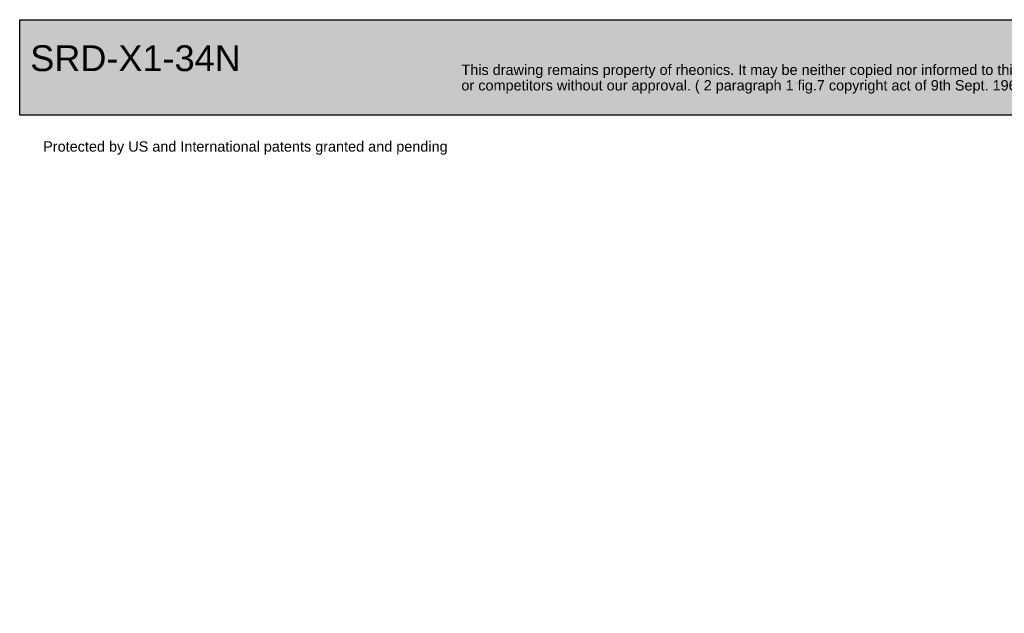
# Model space of a CAD drawing. Header units: millimetres. Extents: x 0 to 288, y -84 to 203.
# Tile 1 of 4: x 0 to 191, y -84 to 31. Entities that reach past the tile are written whole.
import ezdxf
from ezdxf.entities.mleader import LeaderData, LeaderLine
from ezdxf.math import Vec2, Vec3

# ---------------------------------------------------------------- set-up
doc = ezdxf.new("R2010")
doc.units = ezdxf.units.MM
doc.layers.add('Default', color=7, linetype='Continuous')

# ---------------------------------------------------------------- blocks, each defined once
blk = doc.blocks.new('_Dot')
at = {"color": 0, "linetype": 'ByBlock', "lineweight": -2}
blk.add_line((-0.5, 0), (-1, 0), dxfattribs=at)
at = {"color": 0, "linetype": 'ByBlock', "const_width": 0.5}
blk.add_lwpolyline([(-0.25, 0, 1), (0.25, 0, 1)], format="xyb", close=True, dxfattribs=at)
blk = doc.blocks.new('Block1')
at = {"layer": 'Default', "linetype": 'Continuous'}
blk.add_hatch(color=7, dxfattribs=at).paths.add_polyline_path([(207.88, 0), (0, 0), (0, -18.48), (207.88, -18.48)])
at = {"layer": 'Default', "color": 7, "linetype": 'Continuous'}
for p, q in [((0, 0), (207.88, 0)), ((0, -18.48), (0, 0)), ((207.88, -18.48), (0, -18.48))]:
    blk.add_line(p, q, dxfattribs=at)
ml = blk.add_multileader_mtext('Standard', dxfattribs=at)
ml.set_content('{\\pxsm0.9;\\fArial|b0||i0||c0|p34;\\W1.;SRD-X1-34N\\P}', color=256)
ml.set_leader_properties()
ml.set_arrow_properties(name='DOT')
ml.build(insert=Vec2(0, 0))
ml.multileader.update_dxf_attribs({"leader_type": 0, "dogleg_length": 0, "arrow_head_size": 5})
ctx = ml.context
ctx.base_point, ctx.char_height, ctx.arrow_head_size = Vec3(0, 0), 5, 5
ctx.mtext.insert = Vec3(2.04, -4.95)
ml = blk.add_multileader_mtext('Standard', dxfattribs=at)
ml.set_content('{\\pxsm0.9;\\fArial|b0||i0||c0|p34;\\W1.;This drawing remains property of rheonics. It may be neither copied nor informed to third persons \\Por competitors without our approval. ( 2 paragraph 1 fig.7 copyright act of 9th Sept. 1965)\\P}', color=256)
ml.set_leader_properties()
ml.set_arrow_properties(name='DOT')
ml.build(insert=Vec2(0, 0))
ml.multileader.update_dxf_attribs({"leader_type": 0, "dogleg_length": 0, "arrow_head_size": 2})
ctx = ml.context
ctx.base_point, ctx.char_height, ctx.arrow_head_size = Vec3(0, 0), 2, 2
ctx.mtext.insert = Vec3(85.5, -8.69)
ml = blk.add_multileader_mtext('Standard', dxfattribs=at)
ml.set_content('{\\pxsm0.9;\\fArial|b0||i0||c0|p34;\\W1.;Protected by US and International patents granted and pending\\P}', color=256)
ml.set_leader_properties()
ml.set_arrow_properties(name='DOT')
ml.build(insert=Vec2(0, 0))
ml.multileader.update_dxf_attribs({"leader_type": 0, "dogleg_length": 0, "arrow_head_size": 2})
ctx = ml.context
ctx.base_point, ctx.char_height, ctx.arrow_head_size = Vec3(0, 0), 2, 2
ctx.mtext.insert = Vec3(4.55, -23.53)

msp = doc.modelspace()

# ---------------------------------------------------------------- block references
at = {"layer": 'Default', "color": 7}
msp.add_blockref('Block1', (0.23, 30.84), dxfattribs=at)

doc.saveas('drawing.dxf')
